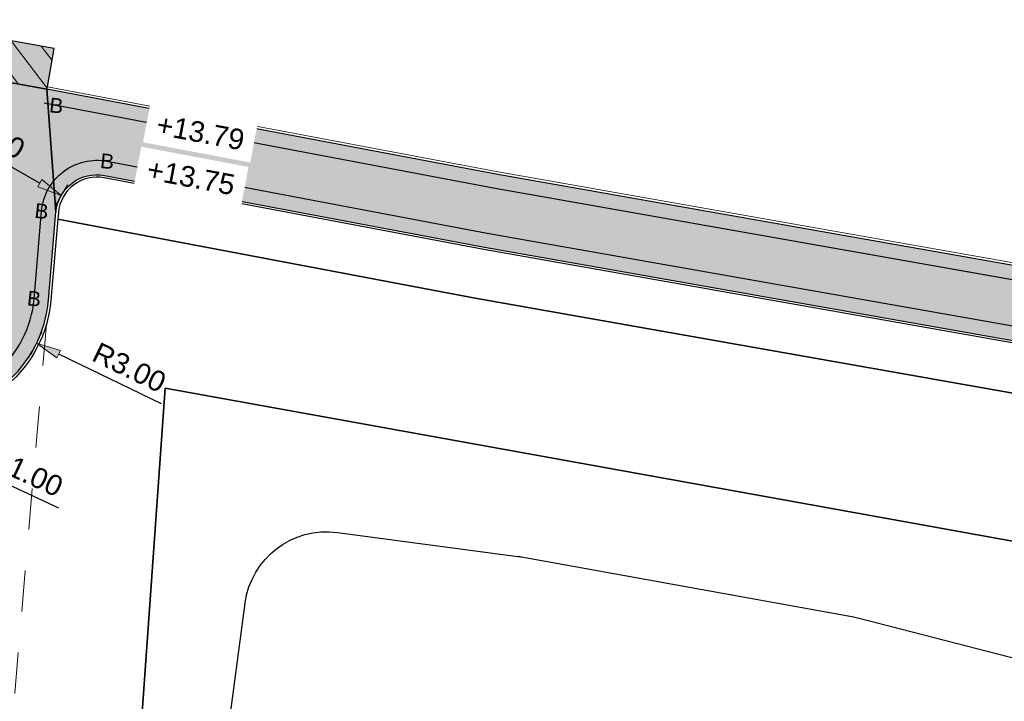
# Model space of a CAD drawing. Header units: metres. Extents: x 131295 to 132236, y 397710 to 398702.
# Tile 3 of 127: x 131341 to 131365, y 397810 to 397826. Entities that reach past the tile are written whole.
import ezdxf
from ezdxf.enums import TextEntityAlignment as Align

# ---------------------------------------------------------------- set-up
doc = ezdxf.new("R2010")
doc.units = ezdxf.units.M
doc.linetypes.add('AL-MATERIAALS', pattern=[2, 1, -1])
doc.layers.get('Defpoints').update_dxf_attribs({"color": 128})
for name, color, linetype, lineweight in [('N-KO-opsluitband 60x200mm', 2, 'Continuous', 25), ('N-KO-opsluitband achterkant', 8, 'Continuous', 5), ('N-KO-tekst banden', 1, 'Continuous', 18), ("N-VH-arcering 'MAT' grijs 254", 254, 'Continuous', 18), ('N-VH-arcering herstraten', 1, 'Continuous', 18), ('X-AL-maatvoering', 1, 'Continuous', 18), ('X-AL-materiaalscheiding', 1, 'AL-MATERIAALS', 18), ('X-AL-planhoogte', 190, 'Continuous', 25)]:
    doc.layers.add(name, color=color, linetype=linetype, lineweight=lineweight)
for name, color, linetype, plot in [('X-AL-contourlijnen', 30, 'Continuous', False), ('X-AL-hulplijn bandenlijnnummers', 30, 'Continuous', False), ('X-AL-hulplijn hoogtetekst', 190, 'Continuous', False)]:
    doc.layers.add(name, color=color, linetype=linetype, plot=plot)
doc.styles.add('CS Annotative', font='arial.ttf')
doc.dimstyles.new('CS Annotative', dxfattribs={"dimtxt": 2.5, "dimasz": 3, "dimexe": 0.18, "dimexo": 0.0625, "dimgap": 1, "dimtad": 1, "dimzin": 0, "dimdsep": 46, "dimtxsty": 'CS Annotative', "dimblk": 'CS Dimensionpijl', "dimcen": 0, "dimse1": 1, "dimse2": 1, "dimclrd": 256, "dimclre": 256, "dimclrt": 2, "dimadec": 0, "dimazin": 0, "dimtm": 1e-09, "dimtfac": 1, "dimtofl": 0, "dimtmove": 1, "dimatfit": 3, "dimfxl": 1, "dimtfillclr": 256, "dimtolj": 1, "dimtzin": 0, "dimarcsym": 0})

# ---------------------------------------------------------------- blocks, each defined once
blk = doc.blocks.new('CS Dimensionpijl')
h = blk.add_hatch(color=256)
h.dxf.hatch_style = 1
h.paths.add_polyline_path([(-1, -0.1666666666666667), (0, 0), (-1, 0.1666666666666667)])
at = {"flags": 128}
blk.add_lwpolyline([(0, 0.5), (0, -0.5)], dxfattribs=at)
blk.add_lwpolyline([(-1, -0.1666666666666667), (0, 0), (-1, 0.1666666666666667)], close=True, dxfattribs=at)
blk = doc.blocks.new('*D242')
at = {"layer": 'Defpoints', "color": 0, "transparency": 16777216}
for p in [(131342.0048819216, 397822.1943628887), (131342.8728923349, 397821.6978168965)]:
    blk.add_point(p, dxfattribs=at)
at = {"layer": 'X-AL-maatvoering', "lineweight": -2, "transparency": 16777216}
blk.add_line((131339.0748434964, 397823.8704935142), (131341.4840756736, 397822.492290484), dxfattribs=at)
at = {"layer": 'X-AL-maatvoering', "lineweight": -2, "transparency": 16777216, "xscale": 0.6000000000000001, "yscale": 0.6000000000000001, "zscale": 0.6000000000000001, "rotation": 330.2282534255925}
blk.add_blockref('CS Dimensionpijl', (131342.0048819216, 397822.1943628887), dxfattribs=at)
at = {"layer": 'X-AL-maatvoering', "color": 2, "transparency": 16777216, "insert": (131340.2451271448, 397823.7255492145), "char_height": 0.5, "attachment_point": 5, "rotation": 330.22825342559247, "style": 'CS Annotative'}
blk.add_mtext('\\A1;R1.00', dxfattribs=at)
blk = doc.blocks.new('*D243')
at = {"layer": 'Defpoints', "color": 0, "transparency": 16777216}
for p in [(131339.7901756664, 397815.5932202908), (131340.6972748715, 397815.1723033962)]:
    blk.add_point(p, dxfattribs=at)
at = {"layer": 'X-AL-maatvoering', "lineweight": -2, "transparency": 16777216}
blk.add_line((131341.9450622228, 397814.593298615), (131339.4273359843, 397815.7615870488), dxfattribs=at)
at = {"layer": 'X-AL-maatvoering', "lineweight": -2, "transparency": 16777216, "xscale": 0.6000000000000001, "yscale": 0.6000000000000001, "zscale": 0.6000000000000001, "rotation": 155.1075115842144}
blk.add_blockref('CS Dimensionpijl', (131338.8830764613, 397816.0141371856), dxfattribs=at)
at = {"layer": 'X-AL-maatvoering', "color": 2, "transparency": 16777216, "insert": (131341.1499666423, 397815.4641577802), "char_height": 0.5, "attachment_point": 5, "rotation": 335.1075115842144, "style": 'CS Annotative'}
blk.add_mtext('\\A1;R1.00', dxfattribs=at)
blk = doc.blocks.new('*D244')
at = {"layer": 'Defpoints', "color": 0, "transparency": 16777216}
for p in [(131338.7050751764, 397819.9090244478), (131341.4039808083, 397818.5990975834)]:
    blk.add_point(p, dxfattribs=at)
at = {"layer": 'X-AL-maatvoering', "lineweight": -2, "transparency": 16777216}
blk.add_line((131344.4407712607, 397817.1251766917), (131341.9437619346, 397818.3371122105), dxfattribs=at)
at = {"layer": 'X-AL-maatvoering', "lineweight": -2, "transparency": 16777216, "xscale": 0.6000000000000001, "yscale": 0.6000000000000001, "zscale": 0.6000000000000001, "rotation": 154.1101586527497}
blk.add_blockref('CS Dimensionpijl', (131341.4039808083, 397818.5990975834), dxfattribs=at)
at = {"layer": 'X-AL-maatvoering', "color": 2, "transparency": 16777216, "insert": (131343.6610289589, 397818.0098969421), "char_height": 0.5, "attachment_point": 5, "rotation": 334.11015865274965, "style": 'CS Annotative'}
blk.add_mtext('\\A1;R3.00', dxfattribs=at)

msp = doc.modelspace()

# ---------------------------------------------------------------- hatches: boundary and pattern name
at = {"layer": "N-VH-arcering 'MAT' grijs 254"}
h = msp.add_hatch(color=256, dxfattribs=at)
h.dxf.hatch_style = 1
h.paths.add_polyline_path([(131341.833633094, 397825.7613793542), (131337.9362793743, 397826.4648956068), (131337.7804685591, 397825.4768596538), (131341.6559927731, 397824.7772838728), (131341.6664168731, 397824.8363759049), (131341.6666515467, 397824.8363315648)])
h = msp.add_hatch(color=256, dxfattribs=at)
h.dxf.hatch_style = 1
edge = h.paths.add_edge_path()
edge.add_line((131337.7244184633, 397802.6894006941), (131338.7935476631, 397815.6752728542))
edge.add_arc((131339.7901756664, 397815.5932202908), 1.00000000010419, 130.105577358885, 175.293443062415, ccw=False)
edge.add_line((131339.1459775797, 397816.358078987), (131340.6376694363, 397817.6144483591))
edge.add_arc((131338.7050751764, 397819.9090244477), 2.999999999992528, 310.1055773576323, 355.1055773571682)
edge.add_line((131341.6941359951, 397819.653064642), (131341.8765387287, 397821.7831368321))
edge.add_line((131341.8765387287, 397821.7831368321), (131341.6559927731, 397824.7772838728))
edge.add_line((131341.6559927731, 397824.7772838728), (131337.7804685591, 397825.4768596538))
edge.add_line((131337.7804685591, 397825.4768596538), (131337.7011610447, 397825.0349546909))
edge.add_line((131337.7011610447, 397825.0349546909), (131335.9695158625, 397825.3446065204))
edge.add_arc((131341.7302015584, 397824.2354934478), 5.866483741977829, 169.1021112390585, 194.32333673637)
edge.add_line((131336.0460771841, 397822.7841624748), (131340.0902380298, 397822.0200434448))
edge.add_line((131340.0902380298, 397822.0200434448), (131339.8936313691, 397819.72409989))
edge.add_arc((131338.8972777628, 397819.8094198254), 1.000000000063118, 310.10557735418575, 355.1055773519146, ccw=False)
edge.add_line((131339.5414758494, 397819.0445611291), (131337.0952232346, 397816.9842181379))
edge.add_line((131337.0952232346, 397816.9842181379), (131335.934503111, 397802.8858630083))
edge.add_arc((131340.7681489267, 397802.4879080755), 4.849999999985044, 175.293443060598, 264.0572621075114)
edge.add_line((131340.2660067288, 397797.6639726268), (131346.3854373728, 397797.0269772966))
edge.add_line((131346.3854373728, 397797.0269772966), (131346.5717994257, 397798.8173038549))
edge.add_line((131346.5717994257, 397798.8173038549), (131340.4036990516, 397799.4593654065))
edge.add_arc((131340.714302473, 397802.4432430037), 3.000000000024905, 175.2934430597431, 264.0572621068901, ccw=False)
h = msp.add_hatch(color=256, dxfattribs=at)
h.dxf.hatch_style = 1
edge = h.paths.add_edge_path()
edge.add_line((131352.6211811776, 397822.7054797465), (131341.6559927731, 397824.7772838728))
edge.add_line((131341.6559927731, 397824.7772838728), (131341.8765387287, 397821.7831368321))
edge.add_arc((131342.8728923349, 397821.6978168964), 1.000000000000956, 79.30045270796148, 175.1055773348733, ccw=False)
edge.add_line((131343.0585511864, 397822.68043116), (131352.297685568, 397820.9347542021))
edge.add_line((131352.297685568, 397820.9347542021), (131372.4484381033, 397817.3791135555))
edge.add_line((131372.4484381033, 397817.3791135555), (131374.2256306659, 397817.0655243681))
edge.add_line((131374.2256306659, 397817.0655243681), (131404.5667778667, 397811.7117681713))
edge.add_line((131404.5667778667, 397811.7117681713), (131404.8795595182, 397813.4843842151))
edge.add_line((131404.8795595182, 397813.4843842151), (131352.6211811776, 397822.7054797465))
at = {"layer": 'N-VH-arcering herstraten'}
h = msp.add_hatch(dxfattribs=at)
h.set_pattern_fill('CS-HERSTRATEN', color=256, angle=262.33)
h.set_pattern_definition([(307.33, (0, 0), (0.3975780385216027, 0.3032024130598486), [])])
h.paths.add_polyline_path([(131341.833633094, 397825.7613793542), (131337.9362793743, 397826.4648956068), (131337.7804685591, 397825.4768596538), (131341.6559927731, 397824.7772838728), (131341.6664168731, 397824.8363759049), (131341.6666515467, 397824.8363315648)])

# ---------------------------------------------------------------- linework, layer by layer
at = {"layer": 'N-KO-opsluitband 60x200mm', "flags": 128}
msp.add_lwpolyline([(131404.8795595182, 397813.4843842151), (131352.6211811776, 397822.7054797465), (131341.6559927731, 397824.7772838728)], dxfattribs=at)
msp.add_lwpolyline([(131346.5717994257, 397798.8173038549), (131340.4036990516, 397799.4593654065, -0.4079082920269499), (131337.7244184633, 397802.6894006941), (131338.7935476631, 397815.6752728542, -0.1997646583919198), (131339.1459775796, 397816.358078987), (131340.6376694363, 397817.6144483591, 0.1989123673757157), (131341.6941359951, 397819.653064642), (131341.8765387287, 397821.7831368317, -0.4442102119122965), (131343.0585511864, 397822.68043116), (131352.297685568, 397820.9347542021), (131372.4484381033, 397817.3791135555), (131371.4981664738, 397808.174423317), (131370.9013385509, 397808.2360384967), (131370.5316474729, 397804.6550709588), (131371.1284753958, 397804.5934557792), (131370.2157927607, 397795.7528667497), (131362.2247674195, 397796.5846836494)], format="xyb", dxfattribs=at)
at = {"layer": 'N-KO-opsluitband achterkant', "flags": 128}
msp.add_lwpolyline([(131404.8900053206, 397813.5434679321), (131352.6319643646, 397822.7645039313), (131341.6664168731, 397824.8363759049), (131341.6559927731, 397824.7772838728)], dxfattribs=at)
msp.add_lwpolyline([(131346.5780114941, 397798.8769814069), (131340.40991112, 397799.5190429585, -0.4079082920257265), (131337.7842161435, 397802.6844775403), (131338.8533453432, 397815.6703497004, -0.1997646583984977), (131339.1846294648, 397816.3121874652), (131340.6763213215, 397817.5685568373, 0.1989123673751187), (131341.7539172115, 397819.6479454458), (131341.936319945, 397821.7780176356, -0.4442102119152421), (131343.0474116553, 397822.6214743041), (131352.286902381, 397820.8757300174), (131372.3830209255, 397817.3297296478), (131371.4446451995, 397808.2402676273), (131370.8478172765, 397808.3018828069), (131370.4658031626, 397804.6015496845), (131371.0626310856, 397804.5399345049), (131370.1622767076, 397795.8187616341), (131362.2309794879, 397796.6443612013)], format="xyb", dxfattribs=at)
at = {"layer": 'X-AL-contourlijnen', "flags": 128}
msp.add_lwpolyline([(131341.833633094, 397825.7613793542), (131337.9362793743, 397826.4648956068), (131337.7804685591, 397825.4768596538), (131341.6559927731, 397824.7772838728), (131341.6664168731, 397824.8363759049), (131341.6666515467, 397824.8363315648)], close=True, dxfattribs=at)
for points in [[(131337.7244184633, 397802.6894006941), (131338.7935476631, 397815.6752728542, -0.1997646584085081), (131339.1459775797, 397816.358078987), (131340.6376694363, 397817.6144483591, 0.1989123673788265), (131341.6941359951, 397819.653064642), (131341.8765387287, 397821.7831368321), (131341.6559927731, 397824.7772838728), (131337.7804685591, 397825.4768596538), (131337.7011610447, 397825.0349546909), (131335.9695158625, 397825.3446065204, 0.1104947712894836), (131336.0460771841, 397822.7841624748), (131340.0902380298, 397822.0200434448), (131339.8936313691, 397819.72409989, -0.198912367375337), (131339.5414758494, 397819.0445611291), (131337.0952232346, 397816.9842181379), (131335.934503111, 397802.8858630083, 0.407908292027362), (131340.2660067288, 397797.6639726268), (131346.3854373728, 397797.0269772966), (131346.5717994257, 397798.8173038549), (131340.4036990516, 397799.4593654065, -0.4079082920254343)], [(131352.6211811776, 397822.7054797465), (131341.6559927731, 397824.7772838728), (131341.8765387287, 397821.7831368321, -0.4442102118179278), (131343.0585511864, 397822.68043116), (131352.297685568, 397820.9347542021), (131372.4484381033, 397817.3791135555), (131374.2256306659, 397817.0655243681), (131404.5667778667, 397811.7117681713), (131404.8795595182, 397813.4843842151)], [(131371.6670748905, 397816.2375217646), (131352.0712386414, 397819.6952463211), (131341.9221761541, 397821.6128485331), (131341.7539172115, 397819.6479454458, -0.1989123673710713), (131340.6763213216, 397817.5685568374), (131339.1846294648, 397816.3121874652, 0.1997646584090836), (131338.8533453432, 397815.6703497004), (131337.7842161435, 397802.6844775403, 0.4079082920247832), (131340.40991112, 397799.5190429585), (131343.2332157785, 397799.2251541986), (131344.533, 397817.51), (131371.2996727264, 397812.6787255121)]]:
    msp.add_lwpolyline(points, format="xyb", close=True, dxfattribs=at)
msp.add_lwpolyline([(131372.3830209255, 397817.3297296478), (131352.286902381, 397820.8757300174), (131343.0474116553, 397822.6214743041, 0.44421021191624), (131341.936319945, 397821.7780176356), (131341.9221761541, 397821.6128485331), (131352.0712386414, 397819.6952463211), (131371.6670748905, 397816.2375217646)], format="xyb", dxfattribs=at)
msp.add_lwpolyline([(131371.2996727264, 397812.6787255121), (131344.533, 397817.51), (131343.2332157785, 397799.2251541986)], dxfattribs=at)
at = {"layer": 'X-AL-contourlijnen', "linetype": 'Continuous', "ltscale": 0.18, "flags": 128}
msp.add_lwpolyline([(131346.0786533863, 397809.2962444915), (131346.4770826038, 397812.282807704, -0.4139699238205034), (131348.7223413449, 397814.0009921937), (131353.1080160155, 397813.4196243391, -0.01169577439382), (131353.2004452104, 397813.4051646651), (131361.2360106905, 397811.9547781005, -0.01836247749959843), (131361.379470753, 397811.9234057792), (131366.9146032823, 397810.4981684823, -0.3791416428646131)], format="xyb", dxfattribs=at)
at = {"layer": 'X-AL-hulplijn bandenlijnnummers', "flags": 128}
msp.add_lwpolyline([(131404.5233048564, 397813.1918391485), (131352.5582792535, 397822.3611720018), (131341.8857964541, 397824.3776712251)], dxfattribs=at)
msp.add_lwpolyline([(131346.2371746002, 397798.5002451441), (131340.3674619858, 397799.1112463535, -0.407908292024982), (131337.3755986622, 397802.7181190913), (131338.4447278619, 397815.7039912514, -0.1997646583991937), (131338.9205082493, 397816.6257795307), (131340.412200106, 397817.8821489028, 0.1989123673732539), (131341.3454122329, 397819.6829266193), (131341.5278149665, 397821.812998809, -0.4442102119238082), (131343.1235317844, 397823.0243461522), (131352.3605874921, 397821.2790619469), (131372.830038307, 397817.6671863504), (131371.8103739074, 397807.7903315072), (131371.2135459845, 397807.8519466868), (131370.9157392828, 397804.9672783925), (131371.5125672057, 397804.9056632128), (131370.5279697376, 397795.3684799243), (131362.4869181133, 397796.2055042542)], format="xyb", dxfattribs=at)
at = {"layer": 'X-AL-hulplijn hoogtetekst', "flags": 128}
msp.add_lwpolyline([(131404.8187408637, 397813.1397088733), (131352.5582792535, 397822.3611720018), (131341.5910121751, 397824.4333688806)], dxfattribs=at)
at = {"layer": 'X-AL-materiaalscheiding', "flags": 128}
for points in [[(131337.7804685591, 397825.4768596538), (131337.9362793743, 397826.4648956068), (131341.833633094, 397825.7613793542), (131341.6559927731, 397824.7772838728)], [(131341.6559927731, 397824.7772838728), (131337.7804685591, 397825.4768596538), (131337.7011610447, 397825.0349546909), (131335.9695158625, 397825.3446065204)], [(131341.9221761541, 397821.6128485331), (131352.0712386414, 397819.6952463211), (131371.6670748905, 397816.2375217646), (131371.2996727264, 397812.6787255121)], [(131341.642688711, 397819.0522708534), (131341.1730362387, 397813.567738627), (131339.9767144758, 397799.5972697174)], [(131371.2996727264, 397812.6787255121), (131344.533, 397817.51), (131343.2332157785, 397799.2251541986)]]:
    msp.add_lwpolyline(points, dxfattribs=at)

# ---------------------------------------------------------------- texts
at = {"layer": 'N-KO-tekst banden', "style": 'CS Annotative'}
for p in [(131341.8857964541, 397824.3776712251), (131343.1235317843, 397823.0243461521), (131341.5278149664, 397821.812998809), (131341.3454122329, 397819.6829266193)]:
    msp.add_text('B', height=0.3599999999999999, rotation=353.7841869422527, dxfattribs=at).set_placement(p, align=Align.MIDDLE)

# ---------------------------------------------------------------- dimensions: what is measured, and where the dimension line sits
at = {"layer": 'X-AL-maatvoering'}
for center, mpoint, picture, middle in [((131342.8728923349, 397821.6978168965), (131342.0048819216, 397822.1943628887), '*D242', (131340.2451271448, 397823.7255492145)), ((131338.7050751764, 397819.9090244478), (131341.4039808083, 397818.5990975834), '*D244', (131343.4621571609, 397817.6001517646))]:
    dim = msp.add_radius_dim(center=center, mpoint=mpoint, dimstyle='CS Annotative', dxfattribs=at)
    dim.commit()
    dim.dimension.update_dxf_attribs({"geometry": picture, "text_midpoint": middle})
dim = msp.add_radius_dim(center=(131339.7901756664, 397815.5932202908), mpoint=(131340.6972748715, 397815.1723033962), dimstyle='CS Annotative', dxfattribs=at)
dim.commit()
dim.dimension.update_dxf_attribs({"geometry": '*D243', "text_midpoint": (131340.9583288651, 397815.0511677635), "dimtype": 164})

# ---------------------------------------------------------------- next in the draw order: texts
at = {"layer": 'X-AL-planhoogte', "char_height": 0.5, "attachment_point": 5, "rotation": 349.3016703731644, "style": 'CS Annotative', "bg_fill": 2}
for s, insert in [('+13.79', (131345.3908210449, 397823.7270859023)), ('+13.75', (131345.1616287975, 397822.6374268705))]:
    msp.add_mtext(s, dxfattribs=dict(at, insert=insert))

doc.saveas('drawing.dxf')
